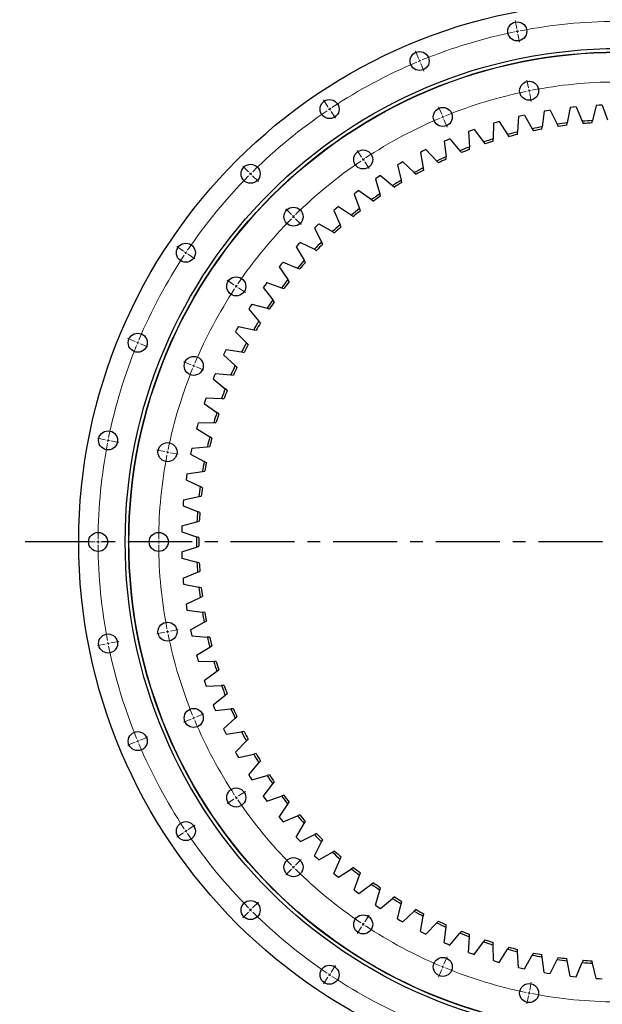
# Model space of a CAD drawing. Header units: millimetres. Extents: x -175 to 9204, y 25721 to 33312.
# Tile 4 of 12: x 886 to 1896, y 30751 to 32458. Entities that reach past the tile are written whole.
import ezdxf

# ---------------------------------------------------------------- set-up
doc = ezdxf.new("R2010")
doc.units = ezdxf.units.MM
doc.header["$LTSCALE"] = 50
doc.linetypes.add('CENTER', pattern=[10.16, 6.35, -1.27, 1.27, -1.27])

msp = doc.modelspace()

# ---------------------------------------------------------------- linework, layer by layer
at = {"color": 0, "linetype": 'Continuous', "lineweight": 18}
for p, q in [((1747.4, 32442.6), (1744.7, 32456.3)), ((1748.4, 32437.7), (1747.9, 32440.1)), ((1748.4, 32437.7), (1748.9, 32435.2)), ((1749.4, 32432.8), (1752.1, 32419)), ((1577.2, 32390.9), (1571.8, 32403.9)), ((1579.1, 32386.3), (1578.1, 32388.6)), ((1579.1, 32386.3), (1580.1, 32384)), ((1581, 32381.7), (1586.4, 32368.7)), ((1767.9, 32339.6), (1765.2, 32353.3)), ((1768.9, 32334.7), (1768.4, 32337.1)), ((1768.9, 32334.7), (1769.4, 32332.2)), ((1420.3, 32307.1), (1412.5, 32318.7)), ((1769.9, 32329.8), (1772.6, 32316)), ((1423.1, 32302.9), (1421.7, 32305)), ((1423.1, 32302.9), (1424.5, 32300.8)), ((1425.8, 32298.7), (1433.6, 32287.1)), ((1617.4, 32293.9), (1612, 32306.8)), ((1619.3, 32289.3), (1618.3, 32291.6)), ((1619.3, 32289.3), (1620.2, 32287)), ((1621.2, 32284.7), (1626.6, 32271.7)), ((1478.6, 32219.8), (1470.8, 32231.4)), ((1481.4, 32215.6), (1480, 32217.7)), ((1481.4, 32215.6), (1482.8, 32213.5)), ((1282.8, 32194.2), (1272.9, 32204.1)), ((1484.2, 32211.4), (1492, 32199.8)), ((1286.3, 32190.7), (1284.5, 32192.4)), ((1286.3, 32190.7), (1288.1, 32188.9)), ((1289.8, 32187.1), (1299.7, 32177.2)), ((1357, 32119.9), (1347.1, 32129.8)), ((1360.6, 32116.4), (1358.8, 32118.2)), ((1360.6, 32116.4), (1362.3, 32114.6)), ((1364.1, 32112.9), (1374, 32103)), ((1169.9, 32056.7), (1158.3, 32064.5)), ((1174.1, 32053.9), (1172, 32055.3)), ((1174.1, 32053.9), (1176.2, 32052.5)), ((1178.2, 32051.1), (1189.9, 32043.3)), ((1257.2, 31998.3), (1245.6, 32006.1)), ((1261.4, 31995.6), (1259.3, 31997)), ((1261.4, 31995.6), (1263.5, 31994.2)), ((1265.5, 31992.8), (1277.2, 31985)), ((1086.1, 31899.8), (1073.1, 31905.1)), ((1090.7, 31897.9), (1088.4, 31898.8)), ((1090.7, 31897.9), (1093, 31896.9)), ((1095.3, 31896), (1108.2, 31890.6)), ((1183.1, 31859.6), (1170.1, 31865)), ((1187.7, 31857.7), (1185.4, 31858.6)), ((1187.7, 31857.7), (1190, 31856.7)), ((1192.3, 31855.8), (1205.2, 31850.4)), ((1034.4, 31729.5), (1020.7, 31732.3)), ((1039.3, 31728.6), (1036.9, 31729.1)), ((1039.3, 31728.6), (1041.8, 31728.1)), ((1044.2, 31727.6), (1057.9, 31724.9)), ((1137.4, 31709.1), (1123.7, 31711.8)), ((1142.3, 31708.1), (1139.8, 31708.6)), ((1142.3, 31708.1), (1144.7, 31707.6)), ((1147.2, 31707.1), (1160.9, 31704.4)), ((1017, 31552.5), (1003, 31552.5)), ((1022, 31552.5), (1019.5, 31552.5)), ((1022, 31552.5), (1024.5, 31552.5)), ((1027, 31552.5), (1041, 31552.5)), ((1122, 31552.5), (1108, 31552.5)), ((1127, 31552.5), (1124.5, 31552.5)), ((1127, 31552.5), (1129.5, 31552.5)), ((1132, 31552.5), (1146, 31552.5)), ((1137.4, 31395.9), (1123.7, 31393.2)), ((1142.3, 31396.9), (1139.8, 31396.4)), ((1142.3, 31396.9), (1144.7, 31397.4)), ((1147.2, 31397.9), (1160.9, 31400.6)), ((1039.3, 31376.4), (1036.9, 31375.9)), ((1039.3, 31376.4), (1041.8, 31376.9)), ((1044.2, 31377.4), (1057.9, 31380.1)), ((1034.4, 31375.5), (1020.7, 31372.7)), ((1183.1, 31245.4), (1170.1, 31240)), ((1187.7, 31247.3), (1185.4, 31246.3)), ((1187.7, 31247.3), (1190, 31248.3)), ((1192.3, 31249.2), (1205.2, 31254.6)), ((1086.1, 31205.2), (1073.1, 31199.9)), ((1090.7, 31207.1), (1088.4, 31206.2)), ((1090.7, 31207.1), (1093, 31208.1)), ((1095.3, 31209), (1108.2, 31214.4)), ((1265.5, 31112.2), (1277.2, 31120)), ((1257.2, 31106.7), (1245.6, 31098.9)), ((1261.4, 31109.4), (1259.3, 31108)), ((1261.4, 31109.4), (1263.5, 31110.8)), ((1174.1, 31051.1), (1176.2, 31052.5)), ((1178.2, 31053.9), (1189.9, 31061.6)), ((1169.9, 31048.3), (1158.3, 31040.5)), ((1174.1, 31051.1), (1172, 31049.7)), ((1364.1, 30992.1), (1374, 31002)), ((1357, 30985), (1347.1, 30975.1)), ((1360.6, 30988.6), (1358.8, 30986.8)), ((1360.6, 30988.6), (1362.3, 30990.3)), ((1286.3, 30914.3), (1288.1, 30916.1)), ((1289.8, 30917.9), (1299.7, 30927.8)), ((1282.8, 30910.8), (1272.9, 30900.9)), ((1286.3, 30914.3), (1284.5, 30912.6)), ((1484.2, 30893.6), (1492, 30905.2)), ((1478.6, 30885.2), (1470.8, 30873.6)), ((1481.4, 30889.4), (1480, 30887.3)), ((1481.4, 30889.4), (1482.8, 30891.5)), ((1621.2, 30820.3), (1626.6, 30833.3)), ((1425.8, 30806.3), (1433.6, 30817.9)), ((1619.3, 30815.7), (1618.3, 30813.4)), ((1619.3, 30815.7), (1620.2, 30818)), ((1420.3, 30797.9), (1412.5, 30786.3)), ((1423.1, 30802.1), (1421.7, 30800)), ((1423.1, 30802.1), (1424.5, 30804.2)), ((1617.4, 30811.1), (1612, 30798.1)), ((1769.9, 30775.2), (1772.6, 30789)), ((1767.9, 30765.4), (1765.2, 30751.7)), ((1768.9, 30770.3), (1768.4, 30767.9)), ((1768.9, 30770.3), (1769.4, 30772.8))]:
    msp.add_line(p, q, dxfattribs=at)
at = {"color": 7, "linetype": 'Continuous', "lineweight": 25}
for p, q in [((1795.2, 32299.2), (1791.7, 32272.4)), ((1800.3, 32300.1), (1795.2, 32299.2)), ((1805.5, 32300.9), (1800.3, 32300.1)), ((1805.5, 32300.9), (1817.4, 32276.6)), ((1840.1, 32305.6), (1835, 32279)), ((1845.3, 32306.2), (1840.1, 32305.6)), ((1850.5, 32306.7), (1845.3, 32306.2)), ((1850.5, 32306.7), (1860.9, 32281.7)), ((1885.3, 32309.3), (1878.6, 32283.1)), ((1890.5, 32309.6), (1885.3, 32309.3)), ((1895.7, 32309.8), (1890.5, 32309.6)), ((1895.7, 32309.8), (1904.6, 32284.2)), ((1717, 32281.4), (1712, 32279.9)), ((1717, 32281.4), (1731.7, 32258.7)), ((1750.7, 32290.1), (1748.9, 32263.1)), ((1755.8, 32291.3), (1750.7, 32290.1)), ((1760.9, 32292.5), (1755.8, 32291.3)), ((1760.9, 32292.5), (1774.3, 32268.9)), ((1860.9, 32281.7), (1862.5, 32277.9)), ((1877.6, 32279), (1878.6, 32283.1)), ((1668.8, 32265.9), (1663.9, 32264.1)), ((1663.9, 32264.1), (1665.3, 32237.1)), ((1673.8, 32267.6), (1668.8, 32265.9)), ((1673.8, 32267.6), (1689.8, 32245.9)), ((1706.9, 32278.4), (1706.7, 32251.4)), ((1712, 32279.9), (1706.9, 32278.4)), ((1774.3, 32268.9), (1776.4, 32265.3)), ((1791.2, 32268.2), (1791.7, 32272.4)), ((1817.4, 32276.6), (1819.3, 32272.9)), ((1834.2, 32274.9), (1835, 32279)), ((1626.6, 32249.3), (1621.8, 32247.3)), ((1621.8, 32247.3), (1624.9, 32220.4)), ((1631.4, 32251.4), (1626.6, 32249.3)), ((1631.4, 32251.4), (1648.8, 32230.6)), ((1706.7, 32247.2), (1706.7, 32251.4)), ((1731.7, 32258.7), (1734, 32255.1)), ((1748.6, 32258.9), (1748.9, 32263.1)), ((1585.5, 32230.3), (1580.8, 32227.9)), ((1590.2, 32232.6), (1585.5, 32230.3)), ((1590.2, 32232.6), (1608.7, 32212.9)), ((1648.8, 32230.6), (1651.5, 32227.4)), ((1665.6, 32232.9), (1665.3, 32237.1)), ((1689.8, 32245.9), (1692.3, 32242.5)), ((1580.8, 32227.9), (1585.4, 32201.3)), ((1608.7, 32212.9), (1611.6, 32209.8)), ((1625.3, 32216.2), (1624.9, 32220.4)), ((1545.6, 32208.8), (1541, 32206.2)), ((1541, 32206.2), (1547.3, 32179.8)), ((1550.1, 32211.4), (1545.6, 32208.8)), ((1550.1, 32211.4), (1569.8, 32192.8)), ((1586.2, 32197.1), (1585.4, 32201.3)), ((1507, 32185), (1502.6, 32182.1)), ((1502.6, 32182.1), (1510.4, 32156.1)), ((1511.4, 32187.8), (1507, 32185)), ((1511.4, 32187.8), (1532.1, 32170.5)), ((1548.2, 32175.7), (1547.3, 32179.8)), ((1569.8, 32192.8), (1572.9, 32190)), ((1474.1, 32162), (1469.9, 32158.9)), ((1474.1, 32162), (1495.9, 32145.9)), ((1532.1, 32170.5), (1535.4, 32167.8)), ((1469.9, 32158.9), (1465.7, 32155.7)), ((1465.7, 32155.7), (1475.1, 32130.3)), ((1495.9, 32145.9), (1499.3, 32143.4)), ((1511.6, 32152.1), (1510.4, 32156.1)), ((1434.5, 32130.6), (1430.5, 32127.2)), ((1430.5, 32127.2), (1441.3, 32102.4)), ((1438.5, 32133.9), (1434.5, 32130.6)), ((1438.5, 32133.9), (1461.2, 32119.2)), ((1476.5, 32126.3), (1475.1, 32130.3)), ((1461.2, 32119.2), (1464.7, 32116.9)), ((1400.8, 32100.3), (1397, 32096.6)), ((1397, 32096.6), (1409.3, 32072.5)), ((1404.6, 32103.8), (1400.8, 32100.3)), ((1404.6, 32103.8), (1428.1, 32090.5)), ((1443, 32098.5), (1441.3, 32102.4)), ((1428.1, 32090.5), (1431.8, 32088.4)), ((1368.9, 32068), (1365.4, 32064.1)), ((1365.4, 32064.1), (1379.1, 32040.8)), ((1372.5, 32071.8), (1368.9, 32068)), ((1372.5, 32071.8), (1396.8, 32059.8)), ((1396.8, 32059.8), (1400.6, 32058)), ((1411.2, 32068.8), (1409.3, 32072.5)), ((1339.1, 32033.8), (1335.8, 32029.7)), ((1335.8, 32029.7), (1350.9, 32007.3)), ((1342.5, 32037.8), (1339.1, 32033.8)), ((1342.5, 32037.8), (1367.4, 32027.4)), ((1367.4, 32027.4), (1371.3, 32025.8)), ((1381.2, 32037.1), (1379.1, 32040.8)), ((1311.4, 31997.9), (1308.3, 31993.7)), ((1308.3, 31993.7), (1324.7, 31972.2)), ((1314.5, 32002.1), (1311.4, 31997.9)), ((1314.5, 32002.1), (1340, 31993.2)), ((1340, 31993.2), (1344, 31991.8)), ((1353.2, 32003.8), (1350.9, 32007.3)), ((1285.8, 31960.5), (1283, 31956.1)), ((1288.7, 31964.9), (1285.8, 31960.5)), ((1288.7, 31964.9), (1314.7, 31957.5)), ((1314.7, 31957.5), (1318.7, 31956.3)), ((1327.3, 31968.8), (1324.7, 31972.2)), ((1283, 31956.1), (1300.7, 31935.5)), ((1265.2, 31926.1), (1262.6, 31921.6)), ((1265.2, 31926.1), (1291.6, 31920.3)), ((1303.4, 31932.4), (1300.7, 31935.5)), ((1262.6, 31921.6), (1260.1, 31917)), ((1260.1, 31917), (1278.9, 31897.5)), ((1291.6, 31920.3), (1295.7, 31919.4)), ((1281.8, 31894.5), (1278.9, 31897.5)), ((1241.7, 31881.3), (1239.5, 31876.6)), ((1239.5, 31876.6), (1259.4, 31858.3)), ((1244, 31886), (1241.7, 31881.3)), ((1244, 31886), (1270.7, 31881.8)), ((1270.7, 31881.8), (1274.9, 31881.1)), ((1262.5, 31855.5), (1259.4, 31858.3)), ((1223.2, 31839.9), (1221.3, 31835)), ((1225.3, 31844.7), (1223.2, 31839.9)), ((1225.3, 31844.7), (1252.2, 31842.1)), ((1252.2, 31842.1), (1256.4, 31841.7)), ((1221.3, 31835), (1242.3, 31818)), ((1245.6, 31815.4), (1242.3, 31818)), ((1207.3, 31797.4), (1205.7, 31792.5)), ((1205.7, 31792.5), (1227.7, 31776.7)), ((1209, 31802.4), (1207.3, 31797.4)), ((1209, 31802.4), (1236.1, 31801.4)), ((1236.1, 31801.4), (1240.3, 31801.2)), ((1231.1, 31774.3), (1227.7, 31776.7)), ((1194, 31754.1), (1192.6, 31749.1)), ((1195.4, 31759.1), (1194, 31754.1)), ((1195.4, 31759.1), (1222.4, 31759.8)), ((1222.4, 31759.8), (1226.6, 31759.8)), ((1192.6, 31749.1), (1215.5, 31734.7)), ((1219.1, 31732.4), (1215.5, 31734.7)), ((1184.3, 31715.2), (1211.3, 31717.4)), ((1211.3, 31717.4), (1215.5, 31717.7)), ((1183.2, 31710.1), (1182.1, 31704.9)), ((1182.1, 31704.9), (1205.9, 31691.9)), ((1184.3, 31715.2), (1183.2, 31710.1)), ((1209.6, 31689.9), (1205.9, 31691.9)), ((1175.9, 31670.6), (1175.1, 31665.4)), ((1175.9, 31670.6), (1202.7, 31674.4)), ((1202.7, 31674.4), (1206.9, 31675)), ((1175.1, 31665.4), (1174.4, 31660.3)), ((1174.4, 31660.3), (1198.8, 31648.7)), ((1196.7, 31631.1), (1200.8, 31631.9)), ((1202.6, 31646.9), (1198.8, 31648.7)), ((1169.7, 31620.4), (1169.3, 31615.2)), ((1169.3, 31615.2), (1194.4, 31605.1)), ((1170.2, 31625.6), (1169.7, 31620.4)), ((1170.2, 31625.6), (1196.7, 31631.1)), ((1198.3, 31603.6), (1194.4, 31605.1)), ((1167.2, 31580.4), (1193.3, 31587.4)), ((1193.3, 31587.4), (1197.4, 31588.5)), ((1167, 31575.2), (1166.9, 31569.9)), ((1166.9, 31569.9), (1192.5, 31561.4)), ((1167.2, 31580.4), (1167, 31575.2)), ((1196.5, 31560.1), (1192.5, 31561.4)), ((1166.9, 31535.1), (1192.5, 31543.6)), ((1166.9, 31535.1), (1167, 31529.8)), ((1167, 31529.8), (1167.2, 31524.6)), ((1192.5, 31543.6), (1196.5, 31544.9)), ((1167.2, 31524.6), (1193.3, 31517.6)), ((1197.4, 31516.5), (1193.3, 31517.6)), ((1169.3, 31489.8), (1194.4, 31499.9)), ((1194.4, 31499.9), (1198.3, 31501.4)), ((1169.3, 31489.8), (1169.7, 31484.6)), ((1169.7, 31484.6), (1170.2, 31479.4)), ((1170.2, 31479.4), (1196.7, 31473.9)), ((1200.8, 31473.1), (1196.7, 31473.9)), ((1174.4, 31444.7), (1198.8, 31456.3)), ((1174.4, 31444.7), (1175.1, 31439.5)), ((1198.8, 31456.3), (1202.6, 31458.1)), ((1175.1, 31439.5), (1175.9, 31434.4)), ((1175.9, 31434.4), (1202.7, 31430.5)), ((1206.9, 31429.9), (1202.7, 31430.5)), ((1182.1, 31400.1), (1205.9, 31413.1)), ((1205.9, 31413.1), (1209.6, 31415.1)), ((1182.1, 31400.1), (1183.2, 31394.9)), ((1183.2, 31394.9), (1184.3, 31389.8)), ((1184.3, 31389.8), (1211.3, 31387.6)), ((1215.5, 31387.2), (1211.3, 31387.6)), ((1192.6, 31355.9), (1215.5, 31370.3)), ((1215.5, 31370.3), (1219.1, 31372.6)), ((1192.6, 31355.9), (1194, 31350.9)), ((1194, 31350.9), (1195.4, 31345.9)), ((1195.4, 31345.9), (1222.4, 31345.2)), ((1226.6, 31345.1), (1222.4, 31345.2)), ((1205.7, 31312.5), (1227.7, 31328.3)), ((1227.7, 31328.3), (1231.1, 31330.7)), ((1205.7, 31312.5), (1207.3, 31307.6)), ((1207.3, 31307.6), (1209, 31302.6)), ((1209, 31302.6), (1236.1, 31303.6)), ((1240.3, 31303.8), (1236.1, 31303.6)), ((1221.3, 31270), (1242.3, 31287)), ((1242.3, 31287), (1245.6, 31289.6)), ((1221.3, 31270), (1223.2, 31265.1)), ((1223.2, 31265.1), (1225.3, 31260.3)), ((1225.3, 31260.3), (1252.2, 31262.9)), ((1256.4, 31263.3), (1252.2, 31262.9)), ((1239.5, 31228.4), (1259.4, 31246.7)), ((1259.4, 31246.7), (1262.5, 31249.5)), ((1239.5, 31228.4), (1241.7, 31223.7)), ((1241.7, 31223.7), (1244, 31219)), ((1244, 31219), (1270.7, 31223.2)), ((1274.9, 31223.9), (1270.7, 31223.2)), ((1260.1, 31188), (1278.9, 31207.4)), ((1278.9, 31207.4), (1281.8, 31210.5)), ((1260.1, 31188), (1262.6, 31183.4)), ((1262.6, 31183.4), (1265.2, 31178.9)), ((1265.2, 31178.9), (1291.6, 31184.7)), ((1295.7, 31185.6), (1291.6, 31184.7)), ((1300.7, 31169.5), (1303.4, 31172.6)), ((1283, 31148.9), (1300.7, 31169.5)), ((1283, 31148.9), (1285.8, 31144.5)), ((1285.8, 31144.5), (1288.7, 31140.1)), ((1288.7, 31140.1), (1314.7, 31147.5)), ((1318.7, 31148.7), (1314.7, 31147.5)), ((1308.3, 31111.3), (1324.7, 31132.8)), ((1324.7, 31132.8), (1327.3, 31136.2)), ((1308.3, 31111.3), (1311.4, 31107.1)), ((1311.4, 31107.1), (1314.5, 31102.8)), ((1314.5, 31102.8), (1340, 31111.8)), ((1344, 31113.2), (1340, 31111.8)), ((1335.8, 31075.2), (1350.9, 31097.7)), ((1350.9, 31097.7), (1353.2, 31101.2)), ((1335.8, 31075.2), (1339.1, 31071.2)), ((1339.1, 31071.2), (1342.5, 31067.2)), ((1342.5, 31067.2), (1367.4, 31077.6)), ((1371.3, 31079.2), (1367.4, 31077.6)), ((1365.4, 31040.9), (1379.1, 31064.2)), ((1379.1, 31064.2), (1381.2, 31067.9)), ((1365.4, 31040.9), (1368.9, 31037)), ((1368.9, 31037), (1372.5, 31033.2)), ((1372.5, 31033.2), (1396.8, 31045.1)), ((1400.6, 31047), (1396.8, 31045.1)), ((1409.3, 31032.5), (1411.2, 31036.2)), ((1397, 31008.4), (1409.3, 31032.5)), ((1397, 31008.4), (1400.8, 31004.7)), ((1400.8, 31004.7), (1404.6, 31001.1)), ((1404.6, 31001.1), (1428.1, 31014.5)), ((1431.8, 31016.6), (1428.1, 31014.5)), ((1430.5, 30977.8), (1441.3, 31002.6)), ((1441.3, 31002.6), (1443, 31006.5)), ((1438.5, 30971), (1461.2, 30985.8)), ((1464.7, 30988.1), (1461.2, 30985.8)), ((1430.5, 30977.8), (1434.5, 30974.4)), ((1434.5, 30974.4), (1438.5, 30971)), ((1465.7, 30949.3), (1475.1, 30974.7)), ((1475.1, 30974.7), (1476.5, 30978.6)), ((1465.7, 30949.3), (1469.9, 30946.1)), ((1474.1, 30943), (1495.9, 30959.1)), ((1499.3, 30961.6), (1495.9, 30959.1)), ((1510.4, 30948.9), (1511.6, 30952.9)), ((1469.9, 30946.1), (1474.1, 30943)), ((1502.6, 30922.9), (1510.4, 30948.9)), ((1511.4, 30917.2), (1532.1, 30934.5)), ((1535.4, 30937.2), (1532.1, 30934.5)), ((1502.6, 30922.9), (1507, 30920)), ((1507, 30920), (1511.4, 30917.2)), ((1541, 30898.8), (1547.3, 30925.2)), ((1547.3, 30925.2), (1548.2, 30929.3)), ((1572.9, 30915), (1569.8, 30912.2)), ((1541, 30898.8), (1545.6, 30896.2)), ((1550.1, 30893.6), (1569.8, 30912.2)), ((1580.8, 30877.1), (1585.4, 30903.7)), ((1585.4, 30903.7), (1586.2, 30907.9)), ((1545.6, 30896.2), (1550.1, 30893.6)), ((1590.2, 30872.4), (1608.7, 30892.1)), ((1611.6, 30895.1), (1608.7, 30892.1)), ((1621.8, 30857.7), (1624.9, 30884.6)), ((1624.9, 30884.6), (1625.3, 30888.8)), ((1580.8, 30877.1), (1585.5, 30874.7)), ((1585.5, 30874.7), (1590.2, 30872.4)), ((1631.4, 30853.6), (1648.8, 30874.4)), ((1651.5, 30877.6), (1648.8, 30874.4)), ((1663.9, 30840.9), (1665.3, 30867.9)), ((1665.3, 30867.9), (1665.6, 30872.1)), ((1621.8, 30857.7), (1626.6, 30855.6)), ((1626.6, 30855.6), (1631.4, 30853.6)), ((1673.8, 30837.4), (1689.8, 30859.1)), ((1692.3, 30862.5), (1689.8, 30859.1)), ((1706.7, 30853.6), (1706.7, 30857.8)), ((1706.9, 30826.6), (1706.7, 30853.6)), ((1734, 30849.9), (1731.7, 30846.3)), ((1663.9, 30840.9), (1668.8, 30839.1)), ((1668.8, 30839.1), (1673.8, 30837.4)), ((1717, 30823.6), (1731.7, 30846.3)), ((1748.9, 30841.9), (1748.6, 30846)), ((1750.7, 30814.9), (1748.9, 30841.9)), ((1760.9, 30812.5), (1774.3, 30836.1)), ((1776.4, 30839.7), (1774.3, 30836.1)), ((1791.7, 30832.6), (1791.2, 30836.8)), ((1795.2, 30805.8), (1791.7, 30832.6)), ((1819.3, 30832.1), (1817.4, 30828.4)), ((1835, 30826), (1834.2, 30830.1)), ((1706.9, 30826.6), (1712, 30825.1)), ((1712, 30825.1), (1717, 30823.6)), ((1750.7, 30814.9), (1755.8, 30813.7)), ((1755.8, 30813.7), (1760.9, 30812.5)), ((1805.5, 30804.1), (1817.4, 30828.4)), ((1840.1, 30799.4), (1835, 30826)), ((1850.5, 30798.3), (1860.9, 30823.3)), ((1862.5, 30827.1), (1860.9, 30823.3)), ((1878.6, 30821.9), (1877.6, 30826)), ((1885.3, 30795.7), (1878.6, 30821.9)), ((1795.2, 30805.8), (1800.3, 30804.9)), ((1800.3, 30804.9), (1805.5, 30804.1)), ((1840.1, 30799.4), (1845.3, 30798.8)), ((1845.3, 30798.8), (1850.5, 30798.3)), ((1885.3, 30795.7), (1890.5, 30795.4)), ((1890.5, 30795.4), (1895.7, 30795.2))]:
    msp.add_line(p, q, dxfattribs=at)
at = {"linetype": 'CENTER', "ltscale": 0.35}
msp.add_line((2962.8, 31552.5), (886.2, 31552.5), dxfattribs=at)
at = {"color": 7, "linetype": 'Continuous', "lineweight": 25}
for centre, radius in [((1924.5, 31552.5), 936), ((1748.4, 32437.7), 16.5), ((1924.5, 31552.5), 855.5), ((1924.5, 31552.5), 849.5), ((1924.5, 31552.5), 849), ((1579.1, 32386.3), 16.5), ((1768.9, 32334.7), 16.5), ((1423.1, 32302.9), 16.5), ((1619.3, 32289.3), 16.5), ((1481.4, 32215.6), 16.5), ((1286.3, 32190.7), 16.5), ((1360.6, 32116.4), 16.5), ((1174.1, 32053.9), 16.5), ((1261.4, 31995.6), 16.5), ((1090.7, 31897.9), 16.5), ((1187.7, 31857.7), 16.5), ((1039.3, 31728.6), 16.5), ((1142.3, 31708.1), 16.5), ((1022, 31552.5), 16.5), ((1127, 31552.5), 16.5), ((1142.3, 31396.9), 16.5), ((1039.3, 31376.4), 16.5), ((1187.7, 31247.3), 16.5), ((1090.7, 31207.1), 16.5), ((1261.4, 31109.4), 16.5), ((1174.1, 31051.1), 16.5), ((1360.6, 30988.6), 16.5), ((1286.3, 30914.3), 16.5), ((1481.4, 30889.4), 16.5), ((1619.3, 30815.7), 16.5), ((1423.1, 30802.1), 16.5), ((1768.9, 30770.3), 16.5)]:
    msp.add_circle(centre, radius, dxfattribs=at)
at = {"color": 0, "linetype": 'Continuous', "lineweight": 18}
for radius, start, end in [(902.5, 90.3174, 100.9326), (902.5, 101.5674, 112.1826), (902.5, 101.25, 101.4087), (902.5, 101.0913, 101.25), (902.5, 112.8174, 123.4326), (902.5, 112.5, 112.6587), (902.5, 112.3413, 112.5), (797.5, 90.3592, 100.8908), (797.5, 101.6092, 112.1408), (797.5, 101.25, 101.4296), (797.5, 101.0704, 101.25), (902.5, 124.0674, 134.6826), (902.5, 123.75, 123.9087), (902.5, 123.5913, 123.75), (797.5, 112.8592, 123.3908), (797.5, 112.5, 112.6796), (797.5, 112.3204, 112.5), (797.5, 124.1092, 134.6408), (797.5, 123.75, 123.9296), (797.5, 123.5704, 123.75), (902.5, 135.3174, 145.9326), (902.5, 135, 135.1587), (902.5, 134.8413, 135), (797.5, 135.3592, 145.8908), (797.5, 135, 135.1796), (797.5, 134.8204, 135), (902.5, 146.5674, 157.1826), (902.5, 146.25, 146.4087), (902.5, 146.0913, 146.25), (797.5, 146.6092, 157.1408), (797.5, 146.25, 146.4296), (797.5, 146.0704, 146.25), (902.5, 157.8174, 168.4326), (902.5, 157.5, 157.6587), (902.5, 157.3413, 157.5), (797.5, 157.5, 157.6796), (797.5, 157.3204, 157.5), (797.5, 157.8592, 168.3908), (902.5, 169.0674, 179.6826), (902.5, 168.75, 168.9087), (902.5, 168.5913, 168.75), (797.5, 169.1092, 179.6408), (797.5, 168.75, 168.9296), (797.5, 168.5704, 168.75), (902.5, 179.8413, 180), (902.5, 180, 180.1587), (902.5, 180.3174, 190.9326), (797.5, 179.8204, 180), (797.5, 180, 180.1796), (797.5, 180.3592, 190.8908), (797.5, 191.0704, 191.25), (797.5, 191.25, 191.4296), (902.5, 191.0913, 191.25), (902.5, 191.25, 191.4087), (797.5, 191.6092, 202.1408), (902.5, 191.5674, 202.1826), (797.5, 202.3204, 202.5), (797.5, 202.5, 202.6796), (797.5, 202.8592, 213.3908), (902.5, 202.3413, 202.5), (902.5, 202.5, 202.6587), (902.5, 202.8174, 213.4326), (797.5, 213.5704, 213.75), (797.5, 213.75, 213.9296), (797.5, 214.1092, 224.6408), (902.5, 213.5913, 213.75), (902.5, 213.75, 213.9087), (902.5, 214.0674, 224.6826), (797.5, 224.8204, 225), (797.5, 225, 225.1796), (797.5, 225.3592, 235.8908), (902.5, 224.8413, 225), (902.5, 225, 225.1587), (902.5, 225.3174, 235.9326), (797.5, 236.0704, 236.25), (797.5, 236.25, 236.4296), (797.5, 236.6092, 247.1408), (797.5, 247.3204, 247.5), (797.5, 247.5, 247.6796), (797.5, 247.8592, 258.3908), (902.5, 236.0913, 236.25), (902.5, 236.25, 236.4087), (902.5, 236.5674, 247.1826), (797.5, 258.5704, 258.75), (797.5, 258.75, 258.9296), (797.5, 259.1092, 269.6408)]:
    msp.add_arc((1924.5, 31552.5), radius, start, end, dxfattribs=at)
at = {"color": 7, "linetype": 'Continuous', "lineweight": 25}
for radius, start, end in [(732, 93.5903, 94.9811), (732, 100.4475, 101.8382), (728, 100.5483, 101.7374), (732, 97.0189, 98.4097), (728, 97.1197, 98.3089), (728, 93.6911, 94.8803), (732, 107.3046, 108.6954), (728, 107.4054, 108.5946), (732, 103.8761, 105.2668), (728, 103.9768, 105.166), (732, 110.7332, 112.1239), (728, 110.834, 112.0232), (732, 114.1618, 115.5525), (728, 114.2626, 115.4517), (732, 117.5903, 118.9811), (728, 117.6911, 118.8803), (732, 121.0189, 122.4097), (728, 121.1197, 122.3089), (732, 124.4475, 125.8382), (728, 124.5483, 125.7374), (732, 127.8761, 129.2668), (728, 127.9768, 129.166), (732, 131.3046, 132.6954), (728, 131.4054, 132.5946), (732, 134.7332, 136.1239), (728, 134.834, 136.0232), (732, 138.1618, 139.5525), (728, 138.2626, 139.4517), (732, 141.5903, 142.9811), (728, 141.6911, 142.8803), (732, 145.0189, 146.4097), (728, 145.1197, 146.3089), (732, 148.4475, 149.8382), (728, 148.5483, 149.7374), (732, 151.8761, 153.2668), (728, 151.9768, 153.166), (732, 155.3046, 156.6954), (728, 155.4054, 156.5946), (732, 158.7332, 160.1239), (728, 158.834, 160.0232), (732, 162.1618, 163.5525), (728, 162.2626, 163.4517), (732, 165.5903, 166.9811), (728, 165.6911, 166.8803), (732, 169.0189, 170.4097), (728, 169.1197, 170.3089), (732, 172.4475, 173.8382), (728, 172.5483, 173.7374), (732, 175.8761, 177.2668), (728, 175.9768, 177.166), (732, 179.3046, 180.6954), (728, 179.4054, 180.5946), (732, 182.7332, 184.1239), (728, 182.834, 184.0232), (732, 186.1618, 187.5525), (728, 186.2626, 187.4517), (732, 189.5903, 190.9811), (728, 189.6911, 190.8803), (732, 193.0189, 194.4097), (728, 193.1197, 194.3089), (732, 196.4475, 197.8382), (728, 196.5483, 197.7374), (732, 199.8761, 201.2668), (728, 199.9768, 201.166), (732, 203.3046, 204.6954), (728, 203.4054, 204.5946), (732, 206.7332, 208.1239), (728, 206.834, 208.0232), (732, 210.1618, 211.5525), (728, 210.2626, 211.4517), (732, 213.5903, 214.9811), (728, 213.6911, 214.8803), (732, 217.0189, 218.4097), (728, 217.1197, 218.3089), (732, 220.4475, 221.8382), (728, 220.5483, 221.7374), (732, 223.8761, 225.2668), (728, 223.9768, 225.166), (732, 227.3046, 228.6954), (728, 227.4054, 228.5946), (732, 230.7332, 232.1239), (728, 230.834, 232.0232), (732, 234.1618, 235.5525), (728, 234.2626, 235.4517), (732, 237.5903, 238.9811), (728, 237.6911, 238.8803), (728, 241.1197, 242.3089), (732, 241.0189, 242.4097), (732, 244.4475, 245.8382), (728, 244.5483, 245.7374), (732, 247.8761, 249.2668), (728, 247.9768, 249.166), (732, 251.3046, 252.6954), (728, 251.4054, 252.5946), (728, 254.834, 256.0232), (732, 254.7332, 256.1239), (732, 258.1618, 259.5525), (728, 258.2626, 259.4517), (728, 261.6911, 262.8803), (732, 261.5903, 262.9811), (732, 265.0189, 266.4097), (728, 265.1197, 266.3089)]:
    msp.add_arc((1924.5, 31552.5), radius, start, end, dxfattribs=at)

doc.saveas('drawing.dxf')
